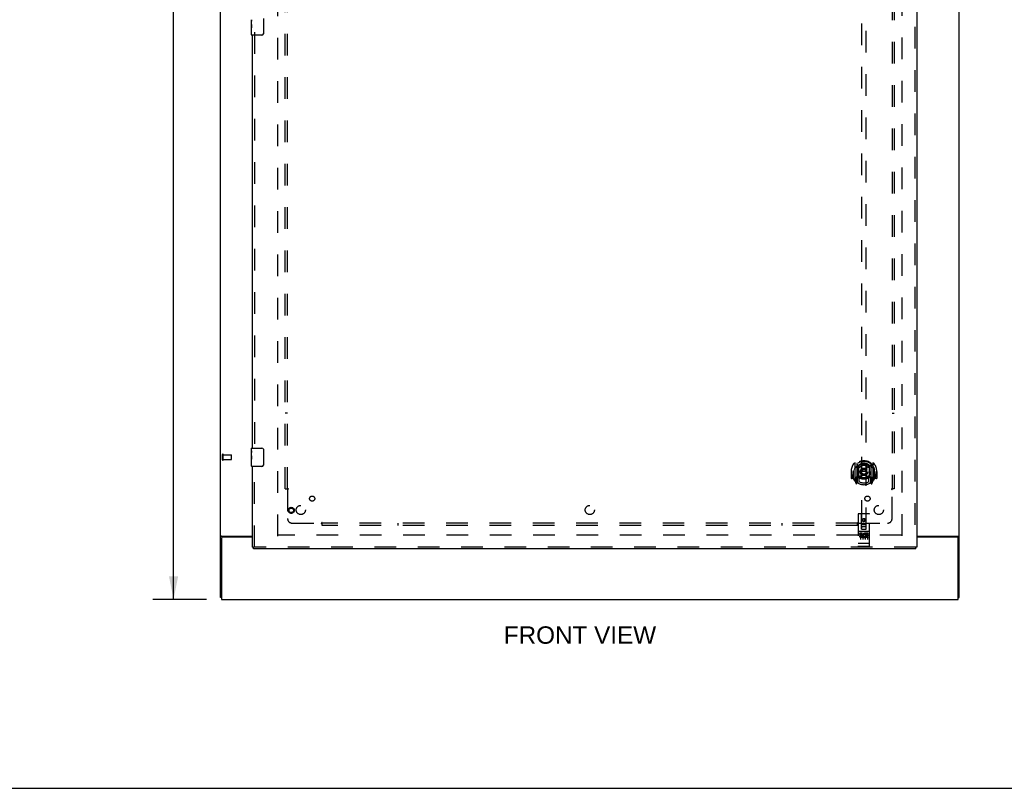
# Model space of a CAD drawing. Header units: inches. Extents: x 0 to 215, y 0 to 139.
# Tile 3 of 111: x 54 to 107, y 0 to 42. Entities that reach past the tile are written whole.
import ezdxf

# ---------------------------------------------------------------- set-up
doc = ezdxf.new("R2010")
doc.units = ezdxf.units.IN
doc.header["$LTSCALE"] = 11.804375
doc.header["$MEASUREMENT"] = 0
doc.linetypes.add('HIDDEN', pattern=[0.2, 0.1, -0.1])
doc.layers.get('0').update_dxf_attribs({"linetype": 'CONTINUOUS'})
for name, color, linetype in [('DEFAULT_2', 8, 'HIDDEN'), ('DIMENSIONS', 7, 'CONTINUOUS'), ('DOOR_ASSEMBLY', 7, 'CONTINUOUS'), ('SUBPANEL', 7, 'CONTINUOUS')]:
    doc.layers.add(name, color=color, linetype=linetype)
doc.styles.get("Standard").update_dxf_attribs({"font": 'arial.ttf'})
doc.dimstyles.new('DIMSTYLE_1', dxfattribs={"dimtxt": 0.946875, "dimasz": 1.2625, "dimexe": 0.09, "dimexo": 0.07, "dimgap": 0.0375, "dimtad": 0, "dimtih": 1, "dimtoh": 1, "dimzin": 4, "dimdsep": 46, "dimtxsty": 'Standard', "dimblk": '_FILLED', "dimblk1": '_FILLED', "dimblk2": '_FILLED', "dimcen": 0.09, "dimadec": 3, "dimazin": 1, "dimtfac": 1, "dimtdec": 3, "dimtofl": 0, "dimtmove": 0, "dimatfit": 3, "dimldrblk": '_FILLED', "dimfxl": 0, "dimtolj": 1, "dimtzin": 4, "dimarcsym": 0})

# ---------------------------------------------------------------- blocks, each defined once
blk = doc.blocks.new('_FILLED')
at = {"color": 0, "linetype": 'ByBlock'}
blk.add_solid([(0, 0), (-1, 0.2), (-1, -0.2)], dxfattribs=at)
blk = doc.blocks.new('*D16')
at = {"layer": 'DIMENSIONS', "color": 2, "linetype": 'Continuous'}
for p, q in [((63.828, 96.292), (60.904, 96.292)), ((62.041, 96.292), (62.041, 54.239)), ((62.041, 10.292), (62.041, 52.345)), ((63.828, 10.292), (60.904, 10.292))]:
    blk.add_line(p, q, dxfattribs=at)
at = {"layer": 'DIMENSIONS', "color": 2, "linetype": 'Continuous', "xscale": 1.2625, "yscale": 1.2625, "zscale": 1.2625}
for p, rotation in [((62.041, 96.292), 90), ((62.041, 10.292), 270)]:
    blk.add_blockref('_FILLED', p, dxfattribs=dict(at, rotation=rotation))
at = {"layer": 'DIMENSIONS', "color": 2, "linetype": 'Continuous', "insert": (62.041, 53.765), "char_height": 0.9469, "width": 3.30878, "attachment_point": 2, "line_spacing_factor": 0.9}
blk.add_mtext('86.00', dxfattribs=at)

msp = doc.modelspace()

# ---------------------------------------------------------------- linework, layer by layer
at = {"color": 3, "linetype": 'Continuous'}
for p, q in [((64.6, 10.396), (64.6, 96.188)), ((104.85, 10.396), (104.85, 96.188)), ((64.652, 13.628), (64.652, 10.292)), ((64.67, 13.74), (66.35, 13.74)), ((66.35, 13.688), (64.712, 13.688)), ((102.538, 13.74), (104.78, 13.74)), ((104.738, 13.688), (102.538, 13.688)), ((104.798, 10.292), (104.798, 13.628)), ((64.652, 10.292), (104.798, 10.292))]:
    msp.add_line(p, q, dxfattribs=at)
at = {"color": 7, "linetype": 'Continuous'}
for p, q in [((64.652, 10.396), (64.6, 10.396)), ((104.798, 10.396), (104.85, 10.396)), ((0, 0), (214.625, 0))]:
    msp.add_line(p, q, dxfattribs=at)
at = {"color": 3, "linetype": 'Continuous'}
for points in [[(64.636, 13.725), (64.632, 13.724), (64.628, 13.722), (64.624, 13.721), (64.621, 13.72), (64.618, 13.718), (64.615, 13.717), (64.612, 13.715), (64.609, 13.714), (64.607, 13.712), (64.605, 13.71), (64.604, 13.709), (64.602, 13.707), (64.601, 13.705), (64.601, 13.703), (64.6, 13.701), (64.6, 13.699)], [(64.67, 13.74), (64.668, 13.738), (64.665, 13.737), (64.663, 13.735), (64.659, 13.734), (64.656, 13.732), (64.652, 13.731), (64.648, 13.729), (64.644, 13.728), (64.636, 13.725)], [(104.78, 13.74), (104.782, 13.738), (104.785, 13.737), (104.788, 13.735), (104.791, 13.734), (104.795, 13.732), (104.798, 13.731), (104.802, 13.729), (104.807, 13.728)], [(104.807, 13.728), (104.815, 13.725), (104.819, 13.724), (104.822, 13.722), (104.826, 13.721), (104.829, 13.72), (104.832, 13.718), (104.835, 13.717), (104.838, 13.715), (104.841, 13.714), (104.843, 13.712), (104.845, 13.71), (104.847, 13.709), (104.848, 13.707), (104.849, 13.705), (104.85, 13.703), (104.85, 13.701), (104.85, 13.699)]]:
    msp.add_lwpolyline(points, dxfattribs=at)
for centre, start, end in [((64.712, 13.628), 90, 180), ((104.738, 13.628), 0, 90)]:
    msp.add_arc(centre, 0.06, start, end, dxfattribs=at)
at = {"layer": 'DEFAULT_2', "color": 8, "linetype": 'HIDDEN'}
for p, q in [((67.725, 13.74), (67.725, 92.844)), ((101.725, 92.844), (101.725, 13.74)), ((64.704, 17.9), (64.704, 18.184)), ((64.747, 17.9), (64.747, 18.184)), ((64.747, 18.166), (65.194, 18.166)), ((64.747, 17.918), (65.194, 17.918)), ((65.204, 17.928), (65.204, 18.156)), ((101.711, 13.792), (67.739, 13.792))]:
    msp.add_line(p, q, dxfattribs=at)
for centre, radius, start, end in [((64.726, 18.184), 0.0215, 360, 180), ((64.726, 17.9), 0.0215, 180, 0), ((65.194, 18.156), 0.01, 360, 90), ((65.194, 17.928), 0.01, 270, 0)]:
    msp.add_arc(centre, radius, start, end, dxfattribs=at)
at = {"layer": 'DOOR_ASSEMBLY', "color": 8, "linetype": 'HIDDEN'}
for p, q in [((102.434, 93.438), (102.434, 13.146)), ((99.538, 51.121), (99.538, 14.119)), ((99.788, 14.119), (99.788, 51.121)), ((66.454, 41.197), (66.454, 18.387)), ((99.163, 17.747), (99.163, 16.779)), ((100.163, 16.779), (100.163, 17.747)), ((66.454, 13.146), (66.454, 17.697)), ((98.978, 17.263), (98.963, 17.263)), ((98.963, 17.263), (98.963, 16.89)), ((99.08, 17.263), (99.095, 17.263)), ((99.08, 17.263), (99.08, 16.875)), ((99.088, 17.31), (99.088, 17.313)), ((99.088, 16.852), (99.088, 17.31)), ((99.28, 17.693), (99.28, 16.677)), ((99.288, 17.668), (99.288, 16.665)), ((99.38, 16.945), (99.38, 17.576)), ((99.388, 17.629), (99.388, 17.526)), ((99.5, 17.603), (99.53, 17.263)), ((99.5, 16.919), (99.53, 17.263)), ((99.795, 17.263), (99.53, 17.263)), ((99.825, 17.603), (99.795, 17.263)), ((99.826, 16.919), (99.795, 17.263)), ((99.938, 17.526), (99.938, 17.629)), ((99.945, 17.576), (99.945, 16.945)), ((100.038, 17.668), (100.038, 16.665)), ((100.045, 17.693), (100.045, 16.677)), ((100.245, 17.263), (100.23, 17.263)), ((100.238, 17.31), (100.237, 17.313)), ((100.238, 16.852), (100.238, 17.31)), ((100.245, 17.263), (100.245, 16.875)), ((100.363, 17.263), (100.348, 17.263)), ((100.363, 17.263), (100.363, 16.89)), ((99.08, 16.875), (98.978, 16.875)), ((99.08, 16.875), (99.088, 16.89)), ((99.167, 16.769), (99.237, 16.593)), ((99.28, 16.934), (99.22, 16.934)), ((99.22, 16.934), (99.22, 16.784)), ((99.22, 16.784), (99.288, 16.784)), ((99.258, 16.838), (99.228, 16.792)), ((99.259, 16.674), (99.263, 16.67)), ((99.266, 16.596), (99.28, 16.677)), ((99.358, 16.615), (99.288, 16.724)), ((99.29, 16.897), (99.29, 16.69)), ((99.38, 16.935), (99.308, 16.935)), ((99.376, 16.917), (99.31, 16.917)), ((99.388, 16.965), (99.388, 16.712)), ((99.938, 16.712), (99.938, 16.965)), ((100.018, 16.935), (99.945, 16.935)), ((100.015, 16.917), (99.949, 16.917)), ((100.038, 16.724), (99.968, 16.615)), ((100.035, 16.69), (100.035, 16.897)), ((100.038, 16.784), (100.105, 16.784)), ((100.105, 16.934), (100.045, 16.934)), ((100.045, 16.677), (100.059, 16.596)), ((100.066, 16.673), (100.067, 16.674)), ((100.066, 16.673), (100.067, 16.674)), ((100.066, 16.673), (100.066, 16.673)), ((100.097, 16.792), (100.067, 16.838)), ((100.088, 16.593), (100.158, 16.769)), ((100.105, 16.784), (100.105, 16.934)), ((100.237, 16.89), (100.245, 16.875)), ((100.348, 16.875), (100.245, 16.875)), ((99.35, 14.929), (99.35, 13.204)), ((99.945, 14.959), (99.38, 14.959)), ((99.536, 14.119), (99.533, 14.929)), ((99.663, 14.692), (99.6, 14.656)), ((99.6, 14.656), (99.61, 14.65)), ((99.6, 14.656), (99.6, 14.583)), ((99.6, 14.583), (99.61, 14.589)), ((99.6, 14.583), (99.663, 14.547)), ((99.663, 14.68), (99.61, 14.65)), ((99.61, 14.65), (99.61, 14.589)), ((99.61, 14.589), (99.663, 14.559)), ((99.725, 14.656), (99.663, 14.692)), ((99.663, 14.692), (99.663, 14.68)), ((99.715, 14.65), (99.663, 14.68)), ((99.663, 14.559), (99.715, 14.589)), ((99.663, 14.547), (99.725, 14.583)), ((99.663, 14.547), (99.663, 14.559)), ((99.725, 14.656), (99.715, 14.65)), ((99.715, 14.589), (99.715, 14.65)), ((99.725, 14.583), (99.715, 14.589)), ((99.725, 14.583), (99.725, 14.656)), ((99.789, 14.119), (99.793, 14.929)), ((99.975, 13.204), (99.975, 14.929)), ((99.945, 14.002), (99.38, 14.002)), ((99.452, 13.986), (99.624, 13.986)), ((99.535, 14.369), (99.79, 14.369)), ((99.536, 14.119), (99.558, 14.119)), ((99.558, 14.119), (99.768, 14.119)), ((99.748, 14.244), (99.578, 14.244)), ((99.702, 13.986), (99.874, 13.986)), ((99.768, 14.119), (99.789, 14.119)), ((99.518, 13.88), (99.426, 13.88)), ((99.426, 13.88), (99.426, 13.838)), ((99.518, 13.838), (99.426, 13.838)), ((99.475, 13.871), (99.475, 13.565)), ((99.522, 13.794), (99.476, 13.794)), ((99.518, 13.753), (99.49, 13.753)), ((99.582, 13.709), (99.49, 13.709)), ((99.582, 13.667), (99.49, 13.667)), ((99.582, 13.709), (99.582, 13.667)), ((99.6, 13.871), (99.6, 13.565)), ((99.714, 13.715), (99.731, 13.676)), ((99.725, 13.871), (99.725, 13.565)), ((99.738, 13.845), (99.725, 13.826)), ((99.735, 13.87), (99.738, 13.868)), ((99.894, 13.88), (99.738, 13.88)), ((99.738, 13.88), (99.738, 13.868)), ((99.738, 13.845), (99.738, 13.667)), ((99.894, 13.667), (99.738, 13.667)), ((99.894, 13.838), (99.781, 13.838)), ((99.781, 13.838), (99.781, 13.794)), ((99.873, 13.794), (99.781, 13.794)), ((99.873, 13.752), (99.781, 13.752)), ((99.781, 13.752), (99.781, 13.709)), ((99.894, 13.709), (99.781, 13.709)), ((99.85, 13.871), (99.85, 13.565)), ((99.873, 13.794), (99.873, 13.752)), ((99.894, 13.88), (99.894, 13.838)), ((99.894, 13.709), (99.894, 13.667)), ((102.496, 13.146), (66.392, 13.146)), ((99.368, 13.333), (99.367, 13.333)), ((99.369, 13.333), (99.368, 13.333)), ((99.37, 13.333), (99.369, 13.333)), ((99.369, 13.333), (99.369, 13.333)), ((99.371, 13.333), (99.37, 13.333)), ((99.372, 13.332), (99.371, 13.333)), ((99.373, 13.332), (99.372, 13.332)), ((99.374, 13.332), (99.373, 13.332)), ((99.373, 13.332), (99.373, 13.332)), ((99.375, 13.332), (99.374, 13.332)), ((99.376, 13.332), (99.375, 13.332)), ((99.377, 13.332), (99.376, 13.332)), ((99.378, 13.332), (99.377, 13.332)), ((99.379, 13.332), (99.378, 13.332)), ((99.378, 13.332), (99.378, 13.332)), ((99.38, 13.332), (99.379, 13.332)), ((99.946, 13.332), (99.38, 13.332)), ((99.945, 13.174), (99.38, 13.174)), ((99.946, 13.332), (99.947, 13.332)), ((99.946, 13.332), (99.946, 13.332)), ((99.947, 13.332), (99.948, 13.332)), ((99.948, 13.332), (99.949, 13.332)), ((99.949, 13.332), (99.95, 13.332)), ((99.95, 13.332), (99.951, 13.332)), ((99.951, 13.332), (99.952, 13.332)), ((99.951, 13.332), (99.951, 13.332)), ((99.952, 13.332), (99.953, 13.332)), ((99.953, 13.332), (99.954, 13.333)), ((99.954, 13.333), (99.955, 13.333)), ((99.955, 13.333), (99.956, 13.333)), ((99.955, 13.333), (99.955, 13.333)), ((99.956, 13.333), (99.957, 13.333)), ((99.957, 13.333), (99.958, 13.333)), ((99.958, 13.333), (99.959, 13.333)), ((99.959, 13.333), (99.959, 13.333))]:
    msp.add_line(p, q, dxfattribs=at)
at = {"layer": 'DOOR_ASSEMBLY', "color": 3, "linetype": 'Continuous'}
for p, q in [((102.538, 93.438), (102.538, 13.146)), ((66.35, 18.542), (66.35, 41.042)), ((66.35, 13.146), (66.35, 17.542)), ((102.496, 13.042), (66.392, 13.042))]:
    msp.add_line(p, q, dxfattribs=at)
at = {"layer": 'DOOR_ASSEMBLY', "color": 7, "linetype": 'Continuous'}
for p, q in [((66.29, 41.623), (66.29, 41.88)), ((66.945, 41.942), (66.945, 41.142)), ((66.296, 41.825), (66.29, 41.825)), ((66.29, 41.657), (66.297, 41.657)), ((66.29, 41.057), (66.29, 41.621)), ((66.292, 41.594), (66.29, 41.594)), ((66.29, 41.462), (66.296, 41.462)), ((66.29, 41.426), (66.297, 41.426)), ((66.29, 41.363), (66.297, 41.363)), ((66.292, 41.596), (66.293, 41.574)), ((66.297, 41.657), (66.297, 41.793)), ((66.297, 41.196), (66.297, 41.426)), ((66.29, 41.196), (66.297, 41.196)), ((66.845, 41.042), (66.305, 41.042)), ((66.29, 18.381), (66.29, 18.527)), ((66.29, 18.123), (66.29, 18.38)), ((66.296, 18.325), (66.29, 18.325)), ((66.297, 18.157), (66.297, 18.293)), ((66.305, 18.542), (66.845, 18.542)), ((66.945, 18.442), (66.945, 17.642)), ((66.29, 18.157), (66.297, 18.157)), ((66.29, 17.557), (66.29, 18.121)), ((66.292, 18.094), (66.29, 18.094)), ((66.29, 17.962), (66.296, 17.962)), ((66.29, 17.926), (66.297, 17.926)), ((66.29, 17.863), (66.297, 17.863)), ((66.292, 18.096), (66.293, 18.074)), ((66.297, 17.696), (66.297, 17.926)), ((66.29, 17.696), (66.297, 17.696)), ((66.845, 17.542), (66.305, 17.542)), ((66.35, 13.146), (66.392, 13.146)), ((66.392, 13.042), (66.392, 13.146)), ((102.538, 13.146), (102.496, 13.146)), ((102.496, 13.042), (102.496, 13.146))]:
    msp.add_line(p, q, dxfattribs=at)
for points in [[(66.29, 41.881), (66.29, 41.877), (66.291, 41.873), (66.291, 41.867), (66.293, 41.854)], [(66.293, 41.854), (66.294, 41.846), (66.295, 41.838), (66.295, 41.83)], [(66.29, 41.623), (66.29, 41.615), (66.291, 41.606), (66.292, 41.596)], [(66.293, 41.574), (66.294, 41.562), (66.295, 41.55), (66.296, 41.538), (66.297, 41.525), (66.297, 41.513), (66.297, 41.5), (66.297, 41.487), (66.297, 41.474), (66.296, 41.462), (66.295, 41.449), (66.294, 41.437)], [(66.295, 41.83), (66.296, 41.821), (66.297, 41.812), (66.297, 41.803), (66.297, 41.793)], [(66.945, 41.142), (66.945, 41.135), (66.944, 41.129), (66.943, 41.123), (66.942, 41.117), (66.94, 41.111), (66.938, 41.106)], [(66.29, 18.381), (66.29, 18.377), (66.291, 18.373), (66.291, 18.367), (66.293, 18.354)], [(66.293, 18.354), (66.294, 18.346), (66.295, 18.338), (66.295, 18.33)], [(66.295, 18.33), (66.296, 18.321), (66.297, 18.312), (66.297, 18.303), (66.297, 18.293)], [(66.938, 18.478), (66.94, 18.472), (66.942, 18.466), (66.943, 18.46), (66.944, 18.454), (66.945, 18.448), (66.945, 18.442)], [(66.29, 18.123), (66.29, 18.115), (66.291, 18.106), (66.292, 18.096)], [(66.293, 18.074), (66.294, 18.062), (66.295, 18.05), (66.296, 18.038), (66.297, 18.025), (66.297, 18.013), (66.297, 18), (66.297, 17.987), (66.297, 17.974), (66.296, 17.962), (66.295, 17.949), (66.294, 17.937)], [(66.945, 17.642), (66.945, 17.635), (66.944, 17.629), (66.943, 17.623), (66.942, 17.617), (66.94, 17.611), (66.938, 17.606)]]:
    msp.add_lwpolyline(points, dxfattribs=at)
at = {"layer": 'DOOR_ASSEMBLY', "color": 8, "linetype": 'HIDDEN'}
for points in [[(99.117, 17.702), (99.118, 17.703), (99.119, 17.704), (99.119, 17.705), (99.12, 17.705), (99.121, 17.706), (99.122, 17.707), (99.122, 17.708), (99.123, 17.708), (99.124, 17.709), (99.125, 17.71), (99.125, 17.711), (99.126, 17.711), (99.127, 17.712), (99.128, 17.713), (99.128, 17.713), (99.129, 17.714), (99.13, 17.715), (99.131, 17.715), (99.132, 17.716), (99.133, 17.717), (99.133, 17.717), (99.134, 17.718), (99.135, 17.718), (99.136, 17.719), (99.137, 17.72), (99.138, 17.72), (99.139, 17.721), (99.14, 17.721), (99.14, 17.722), (99.141, 17.722), (99.142, 17.723), (99.143, 17.723), (99.144, 17.723), (99.145, 17.724)], [(100.18, 17.724), (100.181, 17.723), (100.182, 17.723), (100.183, 17.723), (100.184, 17.722), (100.185, 17.722), (100.186, 17.721), (100.187, 17.721), (100.188, 17.72), (100.188, 17.72), (100.189, 17.719), (100.19, 17.718), (100.191, 17.718), (100.192, 17.717), (100.193, 17.717), (100.194, 17.716), (100.194, 17.715), (100.195, 17.715), (100.196, 17.714), (100.197, 17.713), (100.198, 17.713), (100.198, 17.712), (100.199, 17.711), (100.2, 17.711), (100.201, 17.71), (100.202, 17.709), (100.202, 17.708), (100.203, 17.708), (100.204, 17.707), (100.205, 17.706), (100.205, 17.705), (100.206, 17.705), (100.207, 17.704), (100.207, 17.703), (100.208, 17.702)], [(99.208, 17.478), (99.207, 17.477), (99.205, 17.476), (99.204, 17.474), (99.202, 17.473), (99.201, 17.471), (99.199, 17.47), (99.197, 17.468), (99.195, 17.466), (99.194, 17.464), (99.192, 17.463), (99.19, 17.461), (99.188, 17.459), (99.186, 17.456), (99.184, 17.454), (99.182, 17.452), (99.18, 17.45), (99.178, 17.447), (99.176, 17.445), (99.174, 17.442), (99.172, 17.439), (99.17, 17.436), (99.167, 17.433), (99.165, 17.43), (99.163, 17.427), (99.16, 17.424), (99.158, 17.42), (99.156, 17.417), (99.153, 17.413), (99.15, 17.409), (99.148, 17.405), (99.145, 17.401), (99.142, 17.396), (99.139, 17.392), (99.136, 17.387), (99.133, 17.382), (99.13, 17.377)], [(99.475, 17.62), (99.48, 17.621), (99.485, 17.623), (99.491, 17.624), (99.496, 17.626), (99.502, 17.627), (99.507, 17.628), (99.513, 17.629), (99.518, 17.631), (99.524, 17.632), (99.529, 17.633), (99.535, 17.634), (99.54, 17.635), (99.546, 17.636), (99.551, 17.637), (99.557, 17.638), (99.562, 17.638), (99.568, 17.639), (99.573, 17.64), (99.579, 17.641), (99.584, 17.641), (99.59, 17.642), (99.596, 17.642), (99.601, 17.643), (99.607, 17.643), (99.612, 17.644), (99.618, 17.644), (99.623, 17.645), (99.629, 17.645), (99.635, 17.645), (99.64, 17.645), (99.646, 17.646), (99.651, 17.646), (99.657, 17.646), (99.663, 17.646), (99.668, 17.646), (99.674, 17.646), (99.679, 17.646), (99.685, 17.645), (99.691, 17.645), (99.696, 17.645), (99.702, 17.645), (99.707, 17.644), (99.713, 17.644), (99.719, 17.643), (99.724, 17.643), (99.73, 17.642), (99.735, 17.642), (99.741, 17.641), (99.746, 17.641), (99.752, 17.64), (99.757, 17.639), (99.763, 17.638), (99.769, 17.638), (99.774, 17.637), (99.78, 17.636), (99.785, 17.635), (99.791, 17.634), (99.796, 17.633), (99.802, 17.632), (99.807, 17.631), (99.813, 17.629), (99.818, 17.628), (99.823, 17.627), (99.829, 17.626), (99.834, 17.624), (99.84, 17.623), (99.845, 17.621), (99.851, 17.62)], [(100.195, 17.377), (100.192, 17.382), (100.189, 17.387), (100.186, 17.392), (100.183, 17.396), (100.18, 17.401), (100.178, 17.405), (100.175, 17.409), (100.172, 17.413), (100.17, 17.417), (100.167, 17.42), (100.165, 17.424), (100.162, 17.427), (100.16, 17.43), (100.158, 17.433), (100.156, 17.436), (100.153, 17.439), (100.151, 17.442), (100.149, 17.445), (100.147, 17.447), (100.145, 17.45), (100.143, 17.452), (100.141, 17.454), (100.139, 17.456), (100.137, 17.459), (100.135, 17.461), (100.133, 17.463), (100.132, 17.464), (100.13, 17.466), (100.128, 17.468), (100.126, 17.47), (100.125, 17.471), (100.123, 17.473), (100.122, 17.474), (100.12, 17.476), (100.118, 17.477), (100.117, 17.478)], [(99.145, 16.803), (99.144, 16.803), (99.143, 16.803), (99.142, 16.804), (99.141, 16.804), (99.14, 16.805), (99.14, 16.805), (99.139, 16.806), (99.138, 16.806), (99.137, 16.807), (99.136, 16.807), (99.135, 16.808), (99.134, 16.809), (99.133, 16.809), (99.133, 16.81), (99.132, 16.81), (99.131, 16.811), (99.13, 16.812), (99.129, 16.812), (99.128, 16.813), (99.128, 16.814), (99.127, 16.814), (99.126, 16.815), (99.125, 16.816), (99.125, 16.816), (99.124, 16.817), (99.123, 16.818), (99.122, 16.819), (99.122, 16.82), (99.121, 16.82), (99.12, 16.821), (99.119, 16.822), (99.119, 16.823), (99.118, 16.824), (99.117, 16.824)], [(100.208, 16.824), (100.207, 16.824), (100.207, 16.823), (100.206, 16.822), (100.205, 16.821), (100.205, 16.82), (100.204, 16.82), (100.203, 16.819), (100.202, 16.818), (100.202, 16.817), (100.201, 16.816), (100.2, 16.816), (100.199, 16.815), (100.198, 16.814), (100.198, 16.814), (100.197, 16.813), (100.196, 16.812), (100.195, 16.812), (100.194, 16.811), (100.194, 16.81), (100.193, 16.81), (100.192, 16.809), (100.191, 16.809), (100.19, 16.808), (100.189, 16.807), (100.188, 16.807), (100.188, 16.806), (100.187, 16.806), (100.186, 16.805), (100.185, 16.805), (100.184, 16.804), (100.183, 16.804), (100.182, 16.803), (100.181, 16.803), (100.18, 16.803)], [(99.445, 13.985), (99.445, 13.985), (99.445, 13.985), (99.445, 13.985), (99.445, 13.985), (99.446, 13.985), (99.446, 13.985), (99.446, 13.985), (99.446, 13.985), (99.446, 13.985), (99.446, 13.985), (99.446, 13.985), (99.446, 13.985), (99.446, 13.986), (99.447, 13.986), (99.447, 13.986), (99.447, 13.986), (99.447, 13.986), (99.447, 13.986), (99.447, 13.986), (99.447, 13.986), (99.447, 13.986), (99.448, 13.986), (99.448, 13.986), (99.448, 13.986), (99.448, 13.986), (99.448, 13.986), (99.448, 13.986), (99.448, 13.986), (99.449, 13.986), (99.449, 13.986), (99.449, 13.986), (99.449, 13.986), (99.449, 13.986), (99.449, 13.986), (99.45, 13.986), (99.45, 13.986), (99.45, 13.986), (99.45, 13.986), (99.45, 13.986), (99.45, 13.986), (99.451, 13.986), (99.451, 13.986), (99.451, 13.986), (99.451, 13.986), (99.452, 13.986)], [(99.624, 13.986), (99.624, 13.986), (99.624, 13.986), (99.624, 13.986), (99.624, 13.986), (99.625, 13.986), (99.625, 13.986), (99.625, 13.986), (99.625, 13.986), (99.625, 13.986), (99.626, 13.986), (99.626, 13.986), (99.626, 13.986), (99.626, 13.986), (99.626, 13.986), (99.626, 13.986), (99.627, 13.986), (99.627, 13.986), (99.627, 13.986), (99.627, 13.986), (99.627, 13.986), (99.627, 13.986), (99.627, 13.986), (99.628, 13.986), (99.628, 13.986), (99.628, 13.986), (99.628, 13.986), (99.628, 13.986), (99.628, 13.986), (99.628, 13.986), (99.629, 13.986), (99.629, 13.986), (99.629, 13.986), (99.629, 13.986), (99.629, 13.985), (99.629, 13.985), (99.629, 13.985), (99.629, 13.985), (99.629, 13.985), (99.629, 13.985), (99.63, 13.985), (99.63, 13.985), (99.63, 13.985), (99.63, 13.985), (99.63, 13.985), (99.63, 13.985), (99.63, 13.985)], [(99.695, 13.985), (99.695, 13.985), (99.695, 13.985), (99.695, 13.985), (99.696, 13.985), (99.696, 13.985), (99.696, 13.985), (99.696, 13.985), (99.696, 13.985), (99.696, 13.985), (99.696, 13.985), (99.696, 13.985), (99.696, 13.985), (99.696, 13.986), (99.697, 13.986), (99.697, 13.986), (99.697, 13.986), (99.697, 13.986), (99.697, 13.986), (99.697, 13.986), (99.697, 13.986), (99.697, 13.986), (99.698, 13.986), (99.698, 13.986), (99.698, 13.986), (99.698, 13.986), (99.698, 13.986), (99.698, 13.986), (99.698, 13.986), (99.699, 13.986), (99.699, 13.986), (99.699, 13.986), (99.699, 13.986), (99.699, 13.986), (99.699, 13.986), (99.7, 13.986), (99.7, 13.986), (99.7, 13.986), (99.7, 13.986), (99.7, 13.986), (99.7, 13.986), (99.701, 13.986), (99.701, 13.986), (99.701, 13.986), (99.701, 13.986), (99.702, 13.986)], [(99.874, 13.986), (99.874, 13.986), (99.874, 13.986), (99.874, 13.986), (99.874, 13.986), (99.875, 13.986), (99.875, 13.986), (99.875, 13.986), (99.875, 13.986), (99.875, 13.986), (99.876, 13.986), (99.876, 13.986), (99.876, 13.986), (99.876, 13.986), (99.876, 13.986), (99.876, 13.986), (99.877, 13.986), (99.877, 13.986), (99.877, 13.986), (99.877, 13.986), (99.877, 13.986), (99.877, 13.986), (99.877, 13.986), (99.878, 13.986), (99.878, 13.986), (99.878, 13.986), (99.878, 13.986), (99.878, 13.986), (99.878, 13.986), (99.878, 13.986), (99.879, 13.986), (99.879, 13.986), (99.879, 13.986), (99.879, 13.986), (99.879, 13.985), (99.879, 13.985), (99.879, 13.985), (99.879, 13.985), (99.879, 13.985), (99.88, 13.985), (99.88, 13.985), (99.88, 13.985), (99.88, 13.985), (99.88, 13.985), (99.88, 13.985), (99.88, 13.985), (99.88, 13.985)], [(99.367, 13.333), (99.366, 13.333), (99.366, 13.333), (99.366, 13.333), (99.365, 13.333), (99.365, 13.333), (99.365, 13.333), (99.364, 13.333), (99.364, 13.333), (99.363, 13.333), (99.363, 13.334), (99.363, 13.334), (99.362, 13.334), (99.362, 13.334), (99.362, 13.334), (99.361, 13.334), (99.361, 13.334), (99.361, 13.334), (99.36, 13.334), (99.36, 13.334), (99.36, 13.334), (99.36, 13.334), (99.359, 13.334), (99.359, 13.334), (99.359, 13.334), (99.358, 13.335), (99.358, 13.335), (99.358, 13.335), (99.357, 13.335), (99.357, 13.335), (99.357, 13.335), (99.357, 13.335), (99.356, 13.335), (99.356, 13.335), (99.356, 13.335), (99.356, 13.335), (99.355, 13.335), (99.355, 13.336), (99.355, 13.336), (99.355, 13.336), (99.355, 13.336), (99.354, 13.336), (99.354, 13.336), (99.354, 13.336), (99.354, 13.336), (99.353, 13.336), (99.353, 13.336), (99.353, 13.336), (99.353, 13.337), (99.353, 13.337), (99.353, 13.337), (99.352, 13.337), (99.352, 13.337), (99.352, 13.337), (99.352, 13.337), (99.352, 13.337), (99.352, 13.337), (99.352, 13.337), (99.351, 13.337), (99.351, 13.338), (99.351, 13.338), (99.351, 13.338), (99.351, 13.338), (99.351, 13.338), (99.351, 13.338), (99.351, 13.338), (99.351, 13.338), (99.351, 13.338), (99.35, 13.338), (99.35, 13.339), (99.35, 13.339), (99.35, 13.339), (99.35, 13.339), (99.35, 13.339), (99.35, 13.339), (99.35, 13.339), (99.35, 13.339), (99.35, 13.339), (99.35, 13.34), (99.35, 13.34)], [(99.959, 13.333), (99.96, 13.333), (99.96, 13.333), (99.96, 13.333), (99.961, 13.333), (99.961, 13.333), (99.961, 13.333), (99.962, 13.333), (99.962, 13.334), (99.962, 13.334), (99.963, 13.334), (99.963, 13.334), (99.964, 13.334), (99.964, 13.334), (99.964, 13.334), (99.964, 13.334), (99.965, 13.334), (99.965, 13.334), (99.965, 13.334), (99.966, 13.334), (99.966, 13.334), (99.966, 13.334), (99.967, 13.334), (99.967, 13.335), (99.967, 13.335), (99.968, 13.335), (99.968, 13.335), (99.968, 13.335), (99.968, 13.335), (99.969, 13.335), (99.969, 13.335), (99.969, 13.335), (99.969, 13.335), (99.97, 13.335), (99.97, 13.335), (99.97, 13.336), (99.97, 13.336), (99.971, 13.336), (99.971, 13.336), (99.971, 13.336), (99.971, 13.336), (99.971, 13.336), (99.972, 13.336), (99.972, 13.336), (99.972, 13.336), (99.972, 13.336), (99.972, 13.337), (99.973, 13.337), (99.973, 13.337), (99.973, 13.337), (99.973, 13.337), (99.973, 13.337), (99.973, 13.337), (99.973, 13.337), (99.974, 13.337), (99.974, 13.337), (99.974, 13.337), (99.974, 13.338), (99.974, 13.338), (99.974, 13.338), (99.974, 13.338), (99.974, 13.338), (99.974, 13.338), (99.975, 13.338), (99.975, 13.338), (99.975, 13.338), (99.975, 13.338), (99.975, 13.339), (99.975, 13.339), (99.975, 13.339), (99.975, 13.339), (99.975, 13.339), (99.975, 13.339), (99.975, 13.339), (99.975, 13.339), (99.975, 13.339), (99.975, 13.34), (99.975, 13.34)]]:
    msp.add_lwpolyline(points, dxfattribs=at)
for centre, radius in [((99.663, 17.245), 0.35), ((99.663, 17.245), 0.335), ((99.663, 17.245), 0.205), ((99.663, 17.245), 0.133), ((68.454, 15.146), 0.164), ((68.454, 15.146), 0.124), ((99.663, 14.619), 0.085), ((99.663, 14.619), 0.0845)]:
    msp.add_circle(centre, radius, dxfattribs=at)
at = {"layer": 'DOOR_ASSEMBLY', "color": 7, "linetype": 'Continuous'}
for centre, radius, start, end in [((66.305, 41.057), 0.015, 180, 270), ((66.845, 41.142), 0.1, 270, 338.7946), ((66.305, 18.527), 0.015, 90, 180), ((66.845, 18.442), 0.1, 21.1999, 90), ((66.305, 17.557), 0.015, 180, 270), ((66.845, 17.642), 0.1, 270, 338.7946)]:
    msp.add_arc(centre, radius, start, end, dxfattribs=at)
at = {"layer": 'DOOR_ASSEMBLY', "color": 8, "linetype": 'HIDDEN'}
for centre, radius, start, end in [((99.663, 17.263), 0.7, 305.5126, 234.4874), ((99.663, 17.261), 0.583, 0.2464, 179.7536), ((99.663, 17.235), 0.58, 7.6622, 172.3378), ((99.178, 17.747), 0.015, 135.0748, 180), ((99.663, 17.235), 0.48, 55.0461, 124.9539), ((100.148, 17.747), 0.015, 0, 44.9252), ((99.663, 17.263), 0.685, 180, 213.0115), ((99.108, 17.31), 0.02, 172.3378, 180), ((99.663, 16.946), 0.7, 49.529, 130.471), ((99.295, 17.693), 0.015, 130.3587, 180), ((99.308, 17.668), 0.02, 129.3378, 179.9984), ((99.395, 17.576), 0.015, 112.9863, 180), ((99.418, 17.526), 0.03, 180, 311.1261), ((99.663, 17.245), 0.343, 48.8739, 131.1261), ((99.48, 17.601), 0.02, 5.0796, 105.5752), ((99.845, 17.601), 0.02, 74.4248, 174.9204), ((99.908, 17.526), 0.03, 228.8739, 360), ((99.93, 17.576), 0.015, 0, 67.0137), ((100.018, 17.668), 0.02, 0, 50.6594), ((100.03, 17.693), 0.015, 0, 49.6413), ((100.218, 17.31), 0.02, 0, 7.6622), ((99.663, 17.263), 0.685, 326.9885, 360), ((98.978, 16.89), 0.015, 180, 270), ((99.108, 16.852), 0.02, 180, 215.2961), ((99.663, 17.245), 0.7, 215.2961, 324.7039), ((99.178, 16.779), 0.015, 180, 224.9252), ((99.233, 16.789), 0.005, 147.3208, 270), ((99.663, 17.576), 0.7, 233.2319, 306.7681), ((99.268, 16.71), 0.02, 234.4874, 360), ((99.1, 16.939), 0.188, 327.3208, 360), ((99.27, 16.69), 0.02, 234.7457, 360), ((99.308, 16.915), 0.02, 90, 180), ((99.308, 16.665), 0.02, 180, 238.5295), ((99.31, 16.897), 0.02, 90, 180), ((99.376, 16.897), 0.02, 66.536, 90), ((99.395, 16.945), 0.015, 180, 247.0137), ((99.663, 17.558), 0.7, 246.536, 293.464), ((99.418, 16.965), 0.03, 48.8739, 180), ((99.663, 17.245), 0.6, 242.7204, 297.2796), ((99.663, 17.245), 0.343, 228.8739, 311.1261), ((99.48, 16.921), 0.02, 254.3869, 354.9204), ((99.846, 16.921), 0.02, 185.0796, 285.6131), ((99.908, 16.965), 0.03, 0, 131.1261), ((99.93, 16.945), 0.015, 292.9863, 360), ((99.949, 16.897), 0.02, 90, 113.464), ((100.015, 16.897), 0.02, 0, 90), ((100.018, 16.915), 0.02, 0, 90), ((100.018, 16.665), 0.02, 301.4688, 359.9992), ((100.055, 16.69), 0.02, 180, 305.2543), ((100.226, 16.939), 0.188, 180, 212.6792), ((100.058, 16.71), 0.02, 180, 305.5126), ((100.093, 16.789), 0.005, 270, 32.6792), ((100.148, 16.779), 0.015, 315.0748, 360), ((100.218, 16.852), 0.02, 324.7039, 360), ((100.348, 16.89), 0.015, 270, 360), ((99.251, 16.599), 0.015, 201.8041, 350), ((100.074, 16.599), 0.015, 190, 338.1959), ((99.38, 14.929), 0.03, 90, 180), ((99.503, 14.929), 0.03, 0, 90), ((99.823, 14.929), 0.03, 90, 180), ((99.945, 14.929), 0.03, 0, 90), ((99.38, 14.032), 0.03, 180, 270), ((99.578, 14.204), 0.04, 90, 180), ((99.578, 14.159), 0.04, 180, 270), ((99.748, 14.204), 0.04, 0, 90), ((99.748, 14.159), 0.04, 270, 360), ((99.945, 14.032), 0.03, 270, 360), ((99.49, 13.731), 0.0644, 102.2995, 270.0775), ((99.49, 13.731), 0.0219, 89.9011, 270), ((99.518, 13.817), 0.0635, 270, 90), ((99.518, 13.816), 0.0219, 280.307, 90), ((99.689, 13.774), 0.107, 64.2636, 293.4027), ((99.689, 13.774), 0.0639, 54.8895, 293.4026), ((99.38, 13.204), 0.03, 180, 270), ((99.945, 13.204), 0.03, 270, 360)]:
    msp.add_arc(centre, radius, start, end, dxfattribs=at)
at = {"layer": 'DOOR_ASSEMBLY', "color": 7, "linetype": 'Continuous'}
for centre in [(66.553, 41.458), (66.553, 17.958)]:
    msp.add_ellipse(centre, major_axis=(0.263, 0), ratio=0.432808, start_param=3.141593, end_param=3.321581, dxfattribs=at)
at = {"layer": 'SUBPANEL', "color": 8, "linetype": 'HIDDEN'}
for p, q in [((68.131, 16.323), (68.131, 90.26)), ((68.256, 16.323), (68.256, 90.26)), ((101.194, 90.26), (101.194, 16.323)), ((101.319, 90.26), (101.319, 16.323)), ((68.256, 20.448), (68.131, 20.448)), ((101.194, 20.448), (101.319, 20.448)), ((68.131, 16.323), (68.218, 16.323)), ((68.218, 16.323), (68.297, 16.323)), ((68.238, 16.306), (68.244, 16.299)), ((68.256, 16.288), (68.256, 14.698)), ((101.153, 16.323), (101.232, 16.323)), ((101.194, 14.698), (101.194, 16.288)), ((101.319, 16.323), (101.232, 16.323)), ((70.131, 14.409), (70.131, 14.489)), ((99.319, 14.409), (99.319, 14.489)), ((68.506, 14.448), (70.096, 14.448)), ((99.319, 14.448), (70.131, 14.448)), ((70.131, 14.323), (70.131, 14.409)), ((99.319, 14.323), (70.131, 14.323)), ((74.256, 14.448), (74.256, 14.323)), ((95.194, 14.448), (95.194, 14.323)), ((99.319, 14.323), (99.319, 14.409)), ((99.336, 14.429), (99.342, 14.436)), ((99.354, 14.448), (100.944, 14.448))]:
    msp.add_line(p, q, dxfattribs=at)
for points in [[(68.218, 16.323), (68.22, 16.321), (68.222, 16.32), (68.224, 16.318), (68.226, 16.317), (68.228, 16.315), (68.23, 16.314), (68.231, 16.312), (68.233, 16.31), (68.235, 16.309), (68.236, 16.307), (68.238, 16.306)], [(68.244, 16.299), (68.246, 16.298), (68.248, 16.296), (68.25, 16.294), (68.252, 16.292), (68.253, 16.291), (68.255, 16.289), (68.256, 16.288)], [(68.276, 16.301), (68.271, 16.298), (68.269, 16.296), (68.266, 16.295), (68.264, 16.293), (68.262, 16.292), (68.26, 16.29), (68.258, 16.289), (68.256, 16.288)], [(68.297, 16.323), (68.297, 16.321), (68.296, 16.319), (68.295, 16.318), (68.294, 16.316), (68.293, 16.315), (68.292, 16.313), (68.29, 16.312), (68.289, 16.31), (68.287, 16.309), (68.286, 16.307), (68.284, 16.306), (68.282, 16.305), (68.28, 16.303), (68.278, 16.302), (68.276, 16.301)], [(101.153, 16.323), (101.154, 16.321), (101.154, 16.319), (101.155, 16.318), (101.156, 16.316), (101.157, 16.315), (101.159, 16.313), (101.16, 16.312), (101.161, 16.31), (101.163, 16.309), (101.165, 16.307), (101.166, 16.306), (101.168, 16.305), (101.17, 16.303), (101.172, 16.302), (101.175, 16.301), (101.179, 16.298)], [(101.179, 16.298), (101.182, 16.296), (101.184, 16.295), (101.186, 16.293), (101.188, 16.292), (101.19, 16.29), (101.192, 16.289), (101.194, 16.288)], [(101.213, 16.306), (101.206, 16.299), (101.204, 16.298), (101.202, 16.296), (101.201, 16.294), (101.199, 16.292), (101.197, 16.291), (101.195, 16.289), (101.194, 16.288)], [(101.232, 16.323), (101.23, 16.321), (101.228, 16.32), (101.226, 16.318), (101.224, 16.317), (101.222, 16.315), (101.22, 16.314), (101.219, 16.312), (101.217, 16.31), (101.216, 16.309), (101.214, 16.307), (101.213, 16.306)], [(70.131, 14.489), (70.13, 14.488), (70.128, 14.487), (70.126, 14.487), (70.125, 14.486), (70.123, 14.485), (70.122, 14.483), (70.12, 14.482), (70.118, 14.48), (70.117, 14.479), (70.116, 14.477), (70.114, 14.475), (70.113, 14.474), (70.112, 14.472), (70.11, 14.469), (70.109, 14.467), (70.106, 14.463)], [(99.319, 14.489), (99.321, 14.488), (99.322, 14.487), (99.324, 14.487), (99.326, 14.486), (99.327, 14.485), (99.329, 14.483), (99.33, 14.482), (99.332, 14.48), (99.333, 14.479), (99.335, 14.477), (99.336, 14.475), (99.337, 14.474), (99.339, 14.472), (99.34, 14.469), (99.341, 14.467)], [(70.106, 14.463), (70.105, 14.46), (70.103, 14.458), (70.102, 14.456), (70.1, 14.454), (70.099, 14.452), (70.097, 14.45), (70.096, 14.448)], [(70.114, 14.429), (70.108, 14.436), (70.106, 14.438), (70.104, 14.439), (70.102, 14.441), (70.101, 14.443), (70.099, 14.445), (70.097, 14.446), (70.096, 14.448)], [(70.131, 14.409), (70.13, 14.412), (70.128, 14.414), (70.127, 14.416), (70.125, 14.418), (70.123, 14.42), (70.122, 14.421), (70.12, 14.423), (70.119, 14.425), (70.117, 14.426), (70.116, 14.428), (70.114, 14.429)], [(99.319, 14.409), (99.32, 14.412), (99.322, 14.414), (99.324, 14.416), (99.325, 14.418), (99.327, 14.42), (99.328, 14.421), (99.33, 14.423), (99.331, 14.425), (99.333, 14.426), (99.334, 14.428), (99.336, 14.429)], [(99.341, 14.467), (99.344, 14.463), (99.345, 14.46), (99.347, 14.458), (99.348, 14.456), (99.35, 14.454), (99.351, 14.452), (99.353, 14.45), (99.354, 14.448)], [(99.342, 14.436), (99.344, 14.438), (99.346, 14.439), (99.348, 14.441), (99.35, 14.443), (99.351, 14.445), (99.353, 14.446), (99.354, 14.448)]]:
    msp.add_lwpolyline(points, dxfattribs=at)
for centre, radius in [((69.594, 15.785), 0.141), ((99.856, 15.785), 0.141), ((68.975, 15.167), 0.25), ((84.725, 15.167), 0.25), ((100.475, 15.167), 0.25)]:
    msp.add_circle(centre, radius, dxfattribs=at)
for centre, start, end in [((68.506, 14.698), 180, 270), ((100.944, 14.698), 270, 360)]:
    msp.add_arc(centre, 0.25, start, end, dxfattribs=at)

# ---------------------------------------------------------------- texts
at = {"layer": 'DIMENSIONS', "color": 2, "linetype": 'Continuous', "insert": (84.188, 8.824), "char_height": 0.9469, "width": 8.28604, "attachment_point": 2, "line_spacing_factor": 0.9}
msp.add_mtext('FRONT VIEW', dxfattribs=at)

# ---------------------------------------------------------------- dimensions: what is measured, and where the dimension line sits
at = {"layer": 'DIMENSIONS', "color": 2, "linetype": 'Continuous'}
dim = msp.add_linear_dim(base=(62.041, 10.292), p1=(63.898, 96.292), p2=(63.898, 10.292), angle=270, dimstyle='DIMSTYLE_1', dxfattribs=at)
dim.commit()
dim.dimension.update_dxf_attribs({"geometry": '*D16', "text_midpoint": (62.035, 53.286), "dimtype": 160})

doc.saveas('drawing.dxf')
